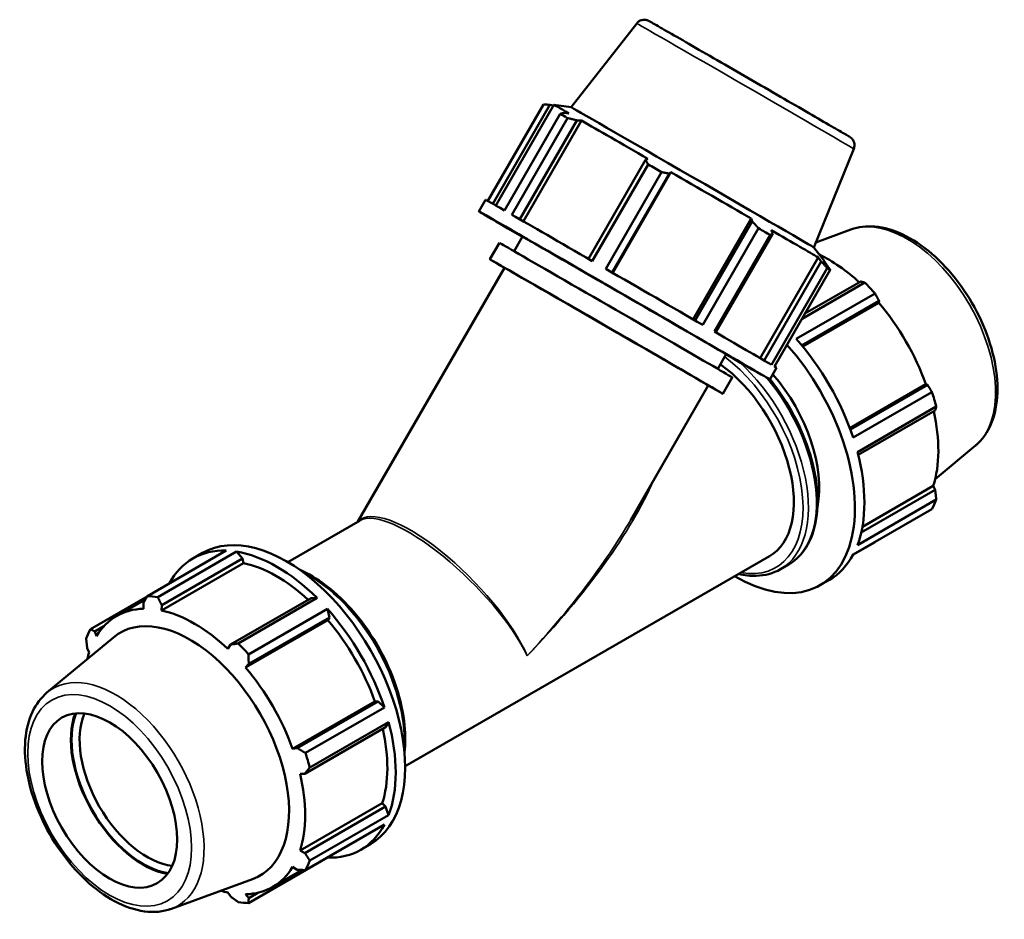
# Model space of a CAD drawing. Header units: millimetres. Extents: x 0 to 1615, y -186 to 1417.
# Tile 11 of 11: x 1228 to 1615, y 862 to 1215. Entities that reach past the tile are written whole.
import ezdxf

# ---------------------------------------------------------------- set-up
doc = ezdxf.new("R2010")
doc.units = ezdxf.units.MM
doc.layers.add('Visible (ISO)', color=7, linetype='Continuous', lineweight=50)
doc.layers.add('Visible Narrow (ISO)', color=7, linetype='Continuous', lineweight=35)

msp = doc.modelspace()

# ---------------------------------------------------------------- linework, layer by layer
at = {"layer": 'Visible (ISO)'}
for p, q in [((1470.2841, 1213.3635), (1444.5628, 1180.4418)), ((1433.7117, 1181.562), (1411.8285, 1143.6591)), ((1413.7443, 1142.5691), (1436.1563, 1181.3877)), ((1414.9523, 1141.8787), (1437.7679, 1181.3966)), ((1436.1563, 1181.3877), (1437.645, 1181.1836)), ((1444.5632, 1180.4417), (1437.7685, 1181.3967)), ((1418.3558, 1139.9287), (1440.2573, 1177.8631)), ((1443.1382, 1176.2095), (1421.2367, 1138.275)), ((1443.6613, 1178.0451), (1441.7367, 1178.2342)), ((1424.407, 1136.4533), (1446.8385, 1175.3057)), ((1425.7746, 1135.667), (1448.6037, 1175.2081)), ((1446.8385, 1175.3057), (1448.6037, 1175.2081)), ((1555.5073, 1164.1597), (1539.8569, 1125.4236)), ((1474.7063, 1160.1766), (1473.7831, 1159.7893)), ((1473.7831, 1159.7893), (1451.3505, 1120.9349)), ((1452.8415, 1120.075), (1474.7431, 1158.0094)), ((1480.0106, 1154.9708), (1458.109, 1117.0363)), ((1460.6787, 1115.5535), (1483.1115, 1154.4081)), ((1460.912, 1115.4189), (1483.7431, 1154.9635)), ((1483.1115, 1154.4081), (1483.7431, 1154.9635)), ((1408.2921, 1139.583), (1410.9321, 1144.1556)), ((1492.421, 1097.2167), (1515.2517, 1136.7607)), ((1515.2517, 1136.7607), (1515.6365, 1135.618)), ((1515.6365, 1135.618), (1493.204, 1096.7639)), ((1496.2595, 1094.9964), (1518.161, 1132.9309)), ((1422.1146, 1123.9242), (1425.4394, 1129.683)), ((1522.7295, 1130.2872), (1500.828, 1092.3527)), ((1501.2947, 1092.0826), (1523.7269, 1130.9363)), ((1523.7269, 1130.9363), (1523.0893, 1132.2253)), ((1554.4344, 1132.4475), (1540.6558, 1127.401)), ((1412.662, 1120.7518), (1416.3786, 1127.1893)), ((1539.8566, 1125.4239), (1544.081, 1120.0171)), ((1518.7212, 1081.9793), (1541.5466, 1121.514)), ((1541.5466, 1121.514), (1542.7796, 1119.8795)), ((1360.8281, 1017.773), (1418.3777, 1117.4518)), ((1542.7796, 1119.8795), (1520.3506, 1081.0314)), ((1544.8929, 1118.6398), (1543.5939, 1120.3131)), ((1543.9715, 1119.8266), (1544.0812, 1120.0165)), ((1523.176, 1079.3836), (1545.0775, 1117.3181)), ((1546.2708, 1116.6181), (1524.3693, 1078.6836)), ((1535.2018, 1097.4461), (1559.8229, 1111.6244)), ((1558.247, 1112.0322), (1536.3394, 1099.4165)), ((1563.8971, 1107.3271), (1532.9237, 1089.4907)), ((1535.1192, 1086.9487), (1565.4621, 1104.422)), ((1535.5077, 1086.4811), (1565.3813, 1103.6841)), ((1565.4621, 1104.422), (1565.3813, 1103.6841)), ((1502.1353, 1077.7241), (1505.4601, 1083.4829)), ((1522.6074, 1073.5829), (1525.2474, 1078.1555)), ((1467.9314, 1018.4814), (1498.3984, 1071.2518)), ((1504.1142, 1067.9518), (1507.8309, 1074.3892)), ((1553.9623, 1054.5106), (1583.8386, 1071.7152)), ((1584.5148, 1071.4217), (1554.1704, 1053.9475)), ((1583.8386, 1071.7152), (1584.5148, 1071.4217)), ((1555.2717, 1050.7829), (1586.2451, 1068.6193)), ((1587.9327, 1062.9369), (1556.9593, 1045.1005)), ((1557.2574, 1043.9412), (1587.5034, 1061.3587)), ((1603.2988, 1047.5931), (1587.4807, 1034.4343)), ((1587.5034, 1030.2057), (1558.4464, 1013.4729)), ((1558.9187, 1015.7695), (1586.7338, 1031.7872)), ((1586.7338, 1031.7872), (1587.5034, 1030.2057)), ((1556.9593, 1008.5594), (1587.9327, 1026.3958)), ((1586.2451, 1022.6571), (1555.2717, 1004.8207)), ((1333.2635, 1001.8997), (1361.6816, 1018.2646)), ((1555.1945, 1004.6765), (1563.8971, 1009.688)), ((1278.123, 988.5455), (1309.0964, 1006.3819)), ((1313.1706, 1005.9869), (1282.1972, 988.1505)), ((1296.0369, 1003.3106), (1299.7704, 1005.4606)), ((1315.5007, 1003.2767), (1313.1706, 1005.9869)), ((1315.9217, 1001.4904), (1283.6284, 982.8939)), ((1283.7731, 985.0059), (1315.5007, 1003.2767)), ((1315.9217, 1001.4904), (1315.5007, 1003.2767)), ((1379.3741, 921.8274), (1522.3821, 1004.1802)), ((1526.7364, 999.0716), (1529.8712, 1000.8768)), ((1542.2497, 992.7728), (1545.9832, 994.9228)), ((1278.0418, 988.399), (1255.775, 975.5764)), ((1266.0491, 980.7106), (1277.4073, 987.2513)), ((1342.4453, 987.7603), (1310.7177, 969.4896)), ((1313.802, 969.9504), (1344.7755, 987.7868)), ((1344.7755, 987.7868), (1342.4453, 987.7603)), ((1276.558, 985.7055), (1276.6388, 983.5716)), ((1283.6284, 982.8939), (1283.7731, 985.0059)), ((1348.8496, 983.4895), (1317.8762, 965.6531)), ((1349.6604, 980.15), (1348.8496, 983.4895)), ((1349.0139, 979.0865), (1316.7206, 960.49)), ((1317.9328, 961.8793), (1349.6604, 980.15)), ((1349.0139, 979.0865), (1349.6604, 980.15)), ((1257.5053, 974.6487), (1261.044, 976.6865)), ((1258.1815, 972.8603), (1257.5053, 974.6487)), ((1238.7213, 950.6404), (1264.7985, 972.3335)), ((1254.5167, 968.0277), (1255.2863, 966.4463)), ((1310.7177, 969.4896), (1309.731, 967.8624)), ((1316.7206, 960.49), (1317.9328, 961.8793)), ((1367.4713, 947.1175), (1335.1779, 928.521)), ((1368.7131, 947.1498), (1336.9855, 928.8791)), ((1340.2242, 926.9453), (1371.1977, 944.7817)), ((1368.7131, 947.1498), (1367.4713, 947.1175)), ((1371.1977, 944.7817), (1368.7131, 947.1498)), ((1339.9741, 918.8161), (1371.7017, 937.0868)), ((1372.8852, 939.0993), (1341.9118, 921.2629)), ((1371.7017, 937.0868), (1372.8852, 939.0993)), ((1336.9855, 928.8791), (1335.1779, 928.521)), ((1338.0731, 918.7725), (1339.9741, 918.8161)), ((1370.3665, 907.1895), (1338.0731, 888.593)), ((1371.7017, 905.9338), (1339.9741, 887.6631)), ((1371.7017, 905.9338), (1370.3665, 907.1895)), ((1372.8852, 902.5582), (1371.7017, 905.9338)), ((1341.9118, 884.7218), (1372.8852, 902.5582)), ((1371.1977, 898.8195), (1340.2242, 880.9831)), ((1361.9091, 888.9216), (1365.6427, 891.0716)), ((1317.8762, 868.014), (1348.8496, 885.8504)), ((1339.9741, 887.6631), (1338.0731, 888.593)), ((1348.8496, 885.8504), (1348.8914, 885.9742)), ((1335.1779, 882.179), (1336.9855, 881.0421)), ((1327.3103, 874.3288), (1338.9039, 881.0051)), ((1287.5857, 865.786), (1319.4372, 877.4518)), ((1309.731, 872.1454), (1310.7177, 870.6849)), ((1317.9328, 869.9854), (1316.7206, 871.4677)), ((1321.5615, 872.075), (1317.9328, 869.9854))]:
    msp.add_line(p, q, dxfattribs=at)
for centre, major_axis, ratio, start_param, end_param in [((1490.9246, 1150.7065), (-53.1566, 30.69), 0.00157785, 5.8087452, 6.28318531), ((1492.2097, 1152.9325), (-47.6471, 27.5091), 0.00157785, 3.14549798, 6.27927998), ((1489.9913, 1149.09), (57.1577, -33), 0.00157785, 2.53262235, 2.62714995), ((1490.9246, 1150.7065), (53.1566, -30.69), 0.00157785, 1.88175442, 2.49261968), ((1489.9913, 1149.09), (57.1577, -33), 0.00157785, 1.74722413, 1.84175172), ((1490.9246, 1150.7065), (53.1566, -30.69), 0.00157785, 1.09635623, 1.70722146), ((1465.4497, 1106.5829), (-57.1577, 33), 0.00157785, 2.34619382, 7.07858414), ((1468.0897, 1111.1555), (-57.1577, 33), 0.00157785, 5.76874254, 6.28318531), ((1468.0897, 1111.1555), (57.1577, -33), 0.00157785, 1.84175175, 2.53262235), ((1489.9913, 1149.09), (57.1577, -33), 0.00157785, 0.96182597, 1.05635356), ((1465.4497, 1106.5829), (-40.0104, 23.1), 0.00157785, 3.14159265, 6.28318531), ((1490.9246, 1150.7065), (53.1566, -30.69), 0.00157785, 0.31095806, 0.9218233), ((1462.1047, 1100.7892), (-45.7261, 26.4), 0.00157785, 3.14159265, 6.28318531), ((1458.3881, 1094.3518), (-45.7261, 26.4), 0.00157785, 2.63623214, 6.78854582), ((1545.3404, 1070.7138), (30.6306, -53.1909), 0.57809312, 2.06964335, 2.43484829), ((1458.3881, 1094.3518), (-40.0104, 23.1), 0.00157785, 3.14159267, 6.28318531), ((1490.9246, 1150.7065), (53.1566, -30.69), 0.00157785, 0, 0.13642514), ((1468.0897, 1111.1555), (57.1577, -33), 0.00157785, 1.05635356, 1.74722413), ((1489.9913, 1149.09), (57.1577, -33), 0.00157785, 0.1764278, 0.2709554), ((1544.0205, 1069.9537), (32.9361, -57.1945), 0.57809312, 1.91816532, 2.01269291), ((1545.3404, 1070.7138), (30.6306, -53.1909), 0.57809312, 1.26729742, 1.87816265), ((1468.0897, 1111.1555), (57.1577, -33), 0.00157785, 0.2709554, 0.96182597), ((1509.3135, 1049.9673), (32.9361, -57.1945), 0.57809312, 5.48778648, 8.19880073), ((1513.0471, 1052.1173), (32.9361, -57.1945), 0.57809312, 1.22729475, 1.91816532), ((1499.3268, 1044.2164), (23.0553, -40.0362), 0.57809312, 0, 2.24027242), ((1509.3135, 1049.9673), (23.0553, -40.0362), 0.57809312, 0.57543713, 1.90070349), ((1468.0897, 1111.1555), (57.1577, -33), 0.00157785, 0, 0.1764278), ((1544.0205, 1069.9537), (32.9361, -57.1945), 0.57809312, 1.13276716, 1.22729475), ((1545.3404, 1070.7138), (30.6306, -53.1909), 0.57809312, 0.48189925, 1.07597742), ((1513.0471, 1052.1173), (32.9361, -57.1945), 0.57809312, 0.44189659, 1.13276716), ((1544.0205, 1069.9537), (32.9361, -57.1945), 0.57809312, 0.34736899, 0.44189659), ((1332.7065, 948.2661), (-32.9361, 57.1945), 0.57809312, 3.14159265, 6.28318531), ((1328.973, 946.1161), (-32.9361, 57.1945), 0.57809312, 5.93968373, 6.62668689), ((1328.973, 946.1161), (32.9361, -57.1945), 0.57809312, 2.01269291, 2.70356348), ((1328.973, 946.1161), (-30.6306, 53.1909), 0.57809312, 5.211236, 5.80515347), ((1513.0471, 1052.1173), (32.9361, -57.1945), 0.57809312, 0, 0.34736899), ((1297.9996, 928.2797), (-32.9361, 57.1945), 0.57809312, 5.84515614, 5.93968373), ((1296.6797, 927.5197), (-30.6306, 53.1909), 0.57809312, 5.9796864, 6.59055163), ((1296.6797, 927.5197), (-30.6306, 53.1909), 0.57809312, 5.19428823, 5.80515347), ((1328.973, 946.1161), (32.9361, -57.1945), 0.57809312, 1.22729475, 1.91816532), ((1294.8622, 926.473), (-27.4558, 47.6778), 0.57809312, 3.04185803, 6.38291993), ((1328.973, 946.1161), (-30.6306, 53.1909), 0.57809312, 4.40889007, 5.01975531), ((1297.9996, 928.2797), (-32.9361, 57.1945), 0.57809312, 0.34736899, 0.44189659), ((1297.9996, 928.2797), (32.9361, -57.1945), 0.57809312, 1.91816532, 2.01269291), ((1296.6797, 927.5197), (30.6306, -53.1909), 0.57809312, 3.62349191, 3.68719245), ((1296.6797, 927.5197), (-30.6306, 53.1909), 0.57809312, 4.40889007, 5.01975531), ((1276.4656, 915.8791), (-20.017, 34.7601), 0.57809312, 0.43707501, 2.70451764), ((1276.4656, 915.8791), (19.8365, -34.4467), 0.57809312, 3.56765704, 5.85712092), ((1278.0566, 916.7953), (-18.7137, 32.4969), 0.57809312, 0.40289118, 2.73870147), ((1328.973, 946.1161), (-30.6306, 53.1909), 0.57809312, 3.62349191, 4.21757007), ((1328.973, 946.1161), (32.9361, -57.1945), 0.57809312, 0.44189659, 1.13276716), ((1297.9996, 928.2797), (32.9361, -57.1945), 0.57809312, 1.13276716, 1.22729475), ((1296.6797, 927.5197), (-30.6306, 53.1909), 0.57809312, 3.62349191, 4.23435714), ((1328.973, 946.1161), (32.9361, -57.1945), 0.57809312, 5.93968373, 6.6305543), ((1296.6797, 927.5197), (30.6306, -53.1909), 0.57809312, 5.9796864, 6.59055163), ((1297.9996, 928.2797), (32.9361, -57.1945), 0.57809312, 0.34736899, 0.44189659), ((1296.6797, 927.5197), (30.6306, -53.1909), 0.57809312, 5.73758551, 5.80515347), ((1297.9996, 928.2797), (32.9361, -57.1945), 0.57809312, 5.84515614, 5.93968373)]:
    msp.add_ellipse(centre, major_axis=major_axis, ratio=ratio, start_param=start_param, end_param=end_param, dxfattribs=at)
msp.add_ellipse((1263.3252, 908.3121), major_axis=(18.7137, -32.4969), ratio=0.57809312, dxfattribs=at)
for points, knots in [([(1470.2841, 1213.3635), (1470.5337, 1213.683), (1470.8397, 1213.965), (1471.511, 1214.4066), (1471.8834, 1214.5737), (1472.652, 1214.7799), (1473.0582, 1214.8213), (1473.6461, 1214.7877), (1473.838, 1214.7616), (1474.1789, 1214.6887), (1474.3338, 1214.6445), (1474.5355, 1214.5746), (1474.5976, 1214.5509), (1474.7077, 1214.5063), (1474.7547, 1214.4856), (1474.829, 1214.452), (1474.8573, 1214.4385), (1474.9205, 1214.408), (1474.9466, 1214.3947), (1475.022, 1214.3561), (1475.0524, 1214.3397), (1475.1792, 1214.2711), (1475.2729, 1214.2188), (1475.802, 1213.9219), (1476.499, 1213.5254), (1479.0024, 1212.0944), (1481.2236, 1210.8202), (1486.6353, 1207.7097), (1489.8488, 1205.8604), (1496.9201, 1201.7873), (1500.8656, 1199.5129), (1508.9869, 1194.8283), (1513.2638, 1192.3598), (1521.6118, 1187.5388), (1525.7868, 1185.1263), (1533.5151, 1180.6576), (1537.1646, 1178.5458), (1543.4896, 1174.8825), (1546.2436, 1173.2856), (1550.5254, 1170.7983), (1552.1034, 1169.8789), (1553.3448, 1169.1503), (1553.5894, 1169.0059), (1553.8413, 1168.8552), (1553.9004, 1168.8197), (1554.013, 1168.7495), (1554.0409, 1168.7345), (1554.1889, 1168.6319), (1554.2281, 1168.6043), (1554.3072, 1168.5449), (1554.3382, 1168.521), (1554.4208, 1168.4549), (1554.4759, 1168.4087), (1554.5956, 1168.3015), (1554.6613, 1168.2385), (1554.8315, 1168.0627), (1554.9338, 1167.9432), (1555.1948, 1167.596), (1555.3387, 1167.3523), (1555.6078, 1166.7514), (1555.7109, 1166.3771), (1555.8012, 1165.6055), (1555.7836, 1165.1984), (1555.658, 1164.5876), (1555.592, 1164.3694), (1555.5073, 1164.1597)], [0, 0, 0, 0, 0.12165765, 0.12165765, 0.24111027, 0.24111027, 0.36056651, 0.36056651, 0.41855719, 0.41855719, 0.46726945, 0.46726945, 0.49117473, 0.49117473, 0.51741811, 0.51741811, 0.5441683, 0.5441683, 0.59000589, 0.59000589, 0.70112299, 0.70112299, 1.03416683, 1.03416683, 2.03881339, 2.03881339, 3.55110911, 3.55110911, 5.0023738, 5.0023738, 6.45279676, 6.45279676, 7.90276524, 7.90276524, 9.35263054, 9.35263054, 10.80252587, 10.80252587, 12.25263108, 12.25263108, 13.70356376, 13.70356376, 14.23382177, 14.23382177, 14.48224244, 14.48224244, 14.60601183, 14.60601183, 14.63785334, 14.63785334, 14.6546266, 14.6546266, 14.67919332, 14.67919332, 14.7075527, 14.7075527, 14.75492903, 14.75492903, 14.83886955, 14.83886955, 14.95275772, 14.95275772, 15.07201732, 15.07201732, 15.13986494, 15.13986494, 15.13986494, 15.13986494]), ([(1554.4344, 1132.4475), (1557.3463, 1133.514), (1560.5374, 1133.8809), (1567.4116, 1133.2929), (1571.1184, 1132.2084), (1578.6858, 1128.6311), (1582.5468, 1126.0515), (1589.8989, 1119.7141), (1593.3877, 1115.9526), (1599.6477, 1107.6583), (1602.4216, 1103.1314), (1607.0051, 1093.7414), (1608.8151, 1088.8805), (1611.2871, 1079.2605), (1611.9444, 1074.5037), (1611.9743, 1065.5352), (1611.3443, 1061.3217), (1608.7448, 1054.0135), (1606.8143, 1050.8739), (1603.95, 1048.1533), (1603.6287, 1047.8675), (1603.2988, 1047.5931)], [5.59945547, 5.59945547, 5.59945547, 5.59945547, 5.88208445, 5.88208445, 6.19421897, 6.19421897, 6.52578256, 6.52578256, 6.85808877, 6.85808877, 7.18842351, 7.18842351, 7.518468, 7.518468, 7.85012211, 7.85012211, 8.18292442, 8.18292442, 8.50246673, 8.50246673, 8.54157889, 8.54157889, 8.54157889, 8.54157889]), ([(1522.6546, 1073.6646), (1525.7325, 1069.8633), (1528.5519, 1065.6986), (1533.757, 1056.4304), (1536.0436, 1051.2757), (1539.4511, 1040.9724), (1540.5703, 1035.8258), (1541.5124, 1026.0399), (1541.3328, 1021.4029), (1539.649, 1013.1235), (1538.1488, 1009.4739), (1534.3409, 1004.1649), (1532.2619, 1002.2535), (1529.8712, 1000.8768)], [6.8013557, 6.8013557, 6.8013557, 6.8013557, 7.08914223, 7.08914223, 7.41271444, 7.41271444, 7.73668274, 7.73668274, 8.06144225, 8.06144225, 8.38469733, 8.38469733, 8.64131351, 8.64131351, 8.64131351, 8.64131351]), ([(1337.8345, 998.9445), (1341.3077, 997.4347), (1344.8112, 995.3411), (1352.1996, 989.7308), (1356.0515, 986.0357), (1363.129, 977.6783), (1366.3547, 973.0198), (1371.8672, 963.2043), (1374.1539, 958.0496), (1377.5614, 947.7463), (1378.6805, 942.5997), (1379.5034, 934.0523), (1379.4932, 930.5375), (1379.1125, 927.2642)], [6.16169784, 6.16169784, 6.16169784, 6.16169784, 6.44056068, 6.44056068, 6.76525244, 6.76525244, 7.08914223, 7.08914223, 7.41271444, 7.41271444, 7.73668274, 7.73668274, 7.97933652, 7.97933652, 7.97933652, 7.97933652]), ([(1526.7364, 999.0716), (1523.9127, 997.4455), (1520.6626, 996.5735), (1514.9739, 996.4222), (1512.6668, 996.6766), (1510.3116, 997.2293)], [2.358128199, 2.358128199, 2.358128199, 2.358128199, 2.661230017, 2.661230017, 2.854639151, 2.854639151, 2.854639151, 2.854639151]), ([(1238.7213, 950.6404), (1236.3373, 948.6572), (1234.4182, 946.0813), (1231.4764, 939.8407), (1230.5538, 936.0903), (1229.8495, 927.7496), (1230.1426, 923.1155), (1231.9336, 913.5756), (1233.4358, 908.6701), (1237.4675, 899.0926), (1239.9905, 894.4213), (1245.8114, 885.7438), (1249.1071, 881.7385), (1256.1867, 874.7718), (1259.971, 871.8157), (1267.7129, 867.2882), (1271.6734, 865.7182), (1279.2992, 864.2984), (1282.9836, 864.3922), (1286.7742, 865.504), (1287.1827, 865.6384), (1287.5857, 865.786)], [0.88319907, 0.88319907, 0.88319907, 0.88319907, 1.16582805, 1.16582805, 1.47796257, 1.47796257, 1.80952616, 1.80952616, 2.14183237, 2.14183237, 2.47216711, 2.47216711, 2.80221161, 2.80221161, 3.13386571, 3.13386571, 3.46666802, 3.46666802, 3.78621033, 3.78621033, 3.82532249, 3.82532249, 3.82532249, 3.82532249])]:
    msp.add_open_spline(points, degree=3, knots=knots, dxfattribs=at)
for points, weights in [([(1436.1563, 1181.3877), (1434.9642, 1181.4821), (1433.7117, 1181.562)], [2.44916063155, 2.42091427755, 2.39104022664]), ([(1440.2573, 1177.8631), (1441.0173, 1178.0615), (1441.7367, 1178.2342)], [2.40042970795, 2.43042107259, 2.45877834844]), ([(1446.8385, 1175.3057), (1445.0313, 1175.7574), (1443.1382, 1176.2095)], [2.45877834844, 2.43042107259, 2.40042970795]), ([(1474.7431, 1158.0094), (1474.2585, 1158.9266), (1473.7831, 1159.7893)], [2.40042970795, 2.43042107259, 2.45877834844]), ([(1483.1115, 1154.4081), (1481.5979, 1154.6927), (1480.0106, 1154.9708)], [2.45877834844, 2.43042107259, 2.40042970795]), ([(1518.161, 1132.9309), (1516.8782, 1134.3109), (1515.6365, 1135.618)], [2.40042970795, 2.43042107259, 2.45877834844]), ([(1523.7269, 1130.9363), (1523.2436, 1130.6274), (1522.7295, 1130.2872)], [2.45877834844, 2.43042107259, 2.40042970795]), ([(1545.0775, 1117.3181), (1543.9103, 1118.634), (1542.7796, 1119.8795)], [2.38165074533, 2.41140748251, 2.43954291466]), ([(1544.8929, 1118.6398), (1545.573, 1117.6586), (1546.2708, 1116.6181)], [2.43954291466, 2.41140748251, 2.38165074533]), ([(1559.8229, 1111.6244), (1559.0263, 1111.8367), (1558.247, 1112.0322)], [1, 1.00199071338, 1.00316580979]), ([(1565.4621, 1104.422), (1564.703, 1105.8491), (1563.8971, 1107.3271)], [1.0031658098, 1.00199071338, 1]), ([(1586.2451, 1068.6193), (1585.3697, 1070.0533), (1584.5148, 1071.4217)], [1, 1.00199071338, 1.00316580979]), ([(1587.5034, 1061.3587), (1587.7211, 1062.136), (1587.9327, 1062.9369)], [1.0031658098, 1.00199071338, 1]), ([(1587.9327, 1026.3958), (1587.7211, 1028.3439), (1587.5034, 1030.2057)], [1, 1.00199071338, 1.00316580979]), ([(1563.8971, 1009.688), (1563.9378, 1009.7613), (1563.9783, 1009.8345)], [1, 1.00010027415, 1.00019847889]), ([(1276.558, 985.7055), (1277.3171, 987.0922), (1278.123, 988.5455)], [1.00316580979, 1.00199071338, 1]), ([(1282.1972, 988.1505), (1282.9938, 986.5418), (1283.7731, 985.0059)], [1, 1.00199071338, 1.0031658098]), ([(1255.775, 975.5764), (1256.6504, 975.0988), (1257.5053, 974.6487)], [1, 1.00199071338, 1.00316580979]), ([(1254.5167, 968.0277), (1254.299, 969.8896), (1254.0874, 971.8377)], [1.0031658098, 1.00199071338, 1]), ([(1310.7177, 969.4896), (1312.221, 969.711), (1313.802, 969.9504)], [1.00316580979, 1.00199071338, 1]), ([(1317.8762, 965.6531), (1317.8977, 963.7234), (1317.9328, 961.8793)], [1, 1.00199071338, 1.0031658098]), ([(1336.9855, 928.8791), (1338.5644, 927.9276), (1340.2242, 926.9453)], [1.00316580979, 1.00199071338, 1]), ([(1341.9118, 921.2629), (1340.9158, 920.0103), (1339.9741, 918.8161)], [1, 1.00199071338, 1.0031658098]), ([(1339.9741, 887.6631), (1340.9158, 886.2182), (1341.9118, 884.7218)], [1.00316580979, 1.00199071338, 1]), ([(1340.2242, 880.9831), (1338.5644, 881.009), (1336.9855, 881.0421)], [1, 1.00199071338, 1.0031658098]), ([(1313.802, 868.409), (1312.221, 869.5659), (1310.7177, 870.6849)], [1, 1.00199071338, 1.00316580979]), ([(1317.9328, 869.9854), (1317.8977, 869.0155), (1317.8762, 868.014)], [1.00316580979, 1.00199071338, 1])]:
    msp.add_rational_spline(points, weights, degree=2, dxfattribs=at)
at = {"layer": 'Visible Narrow (ISO)'}
for centre, major_axis, ratio, start_param, end_param in [((1512.8957, 1188.7616), (-42.6116, 24.6019), 0.00157785, 3.14181441, 6.28296355), ((1576.4122, 1088.6069), (-24.5542, 42.6391), 0.57809312, 3.24132727, 6.18345069), ((1499.3268, 1044.2164), (25.6004, -44.4557), 0.57809312, 5.83350197, 8.48777714), ((1500.3875, 1044.8272), (26.3489, -45.7556), 0.57809312, 0, 2.07898905), ((1503.5223, 1046.6324), (26.3489, -45.7556), 0.57809312, 0, 1.85985661), ((1394.635, 983.9283), (83.9188, 82.7493), 0.3094112, 4.79779053, 5.63254468), ((1394.635, 983.9283), (-33.4178, 34.1334), 0.32789282, 3.84932038, 6.29647488), ((1394.635, 983.9283), (33.9666, -33.5584), 0.31064928, 0.70191243, 3.05617321), ((1394.635, 983.9283), (83.0313, 84.5449), 0.30891751, 4.79237708, 5.40876776), ((1341.6326, 953.4063), (26.3489, -45.7556), 0.57809312, 0.72711156, 2.41448109), ((1265.6078, 909.6266), (-24.5542, 42.6391), 0.57809312, 3.04185803, 6.38291993)]:
    msp.add_ellipse(centre, major_axis=major_axis, ratio=ratio, start_param=start_param, end_param=end_param, dxfattribs=at)
msp.add_ellipse((1263.3252, 908.3121), major_axis=(22.7011, -39.421), ratio=0.57809312, dxfattribs=at)

doc.saveas('drawing.dxf')
